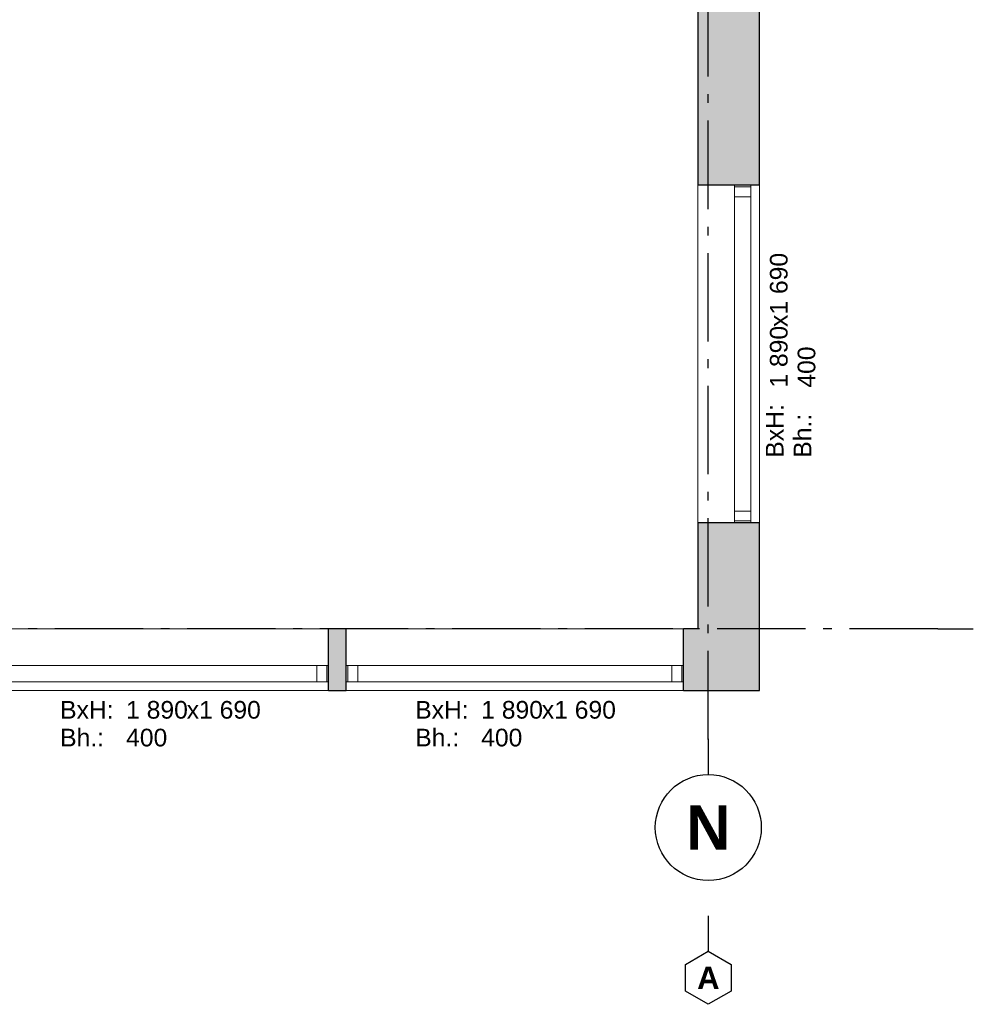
# Model space of a CAD drawing. Header units: millimetres. Extents: x 269 to 62306, y -15633 to 20300.
# Tile 75 of 90: x 49202 to 54600, y -15400 to -9829. Entities that reach past the tile are written whole.
import ezdxf
from ezdxf.enums import TextEntityAlignment as Align

# ---------------------------------------------------------------- set-up
doc = ezdxf.new("R2010")
doc.units = ezdxf.units.MM
doc.header["$LTSCALE"] = 0.5
doc.header["$MEASUREMENT"] = 0
doc.linetypes.add('Akselinje', pattern=[1500, 1000, -200, 100, -200])
doc.linetypes.add('PLINE', pattern=[0])
for name, color, linetype in [('232- Ikke-bærende yttervegger (Skravur)(Nye konstruksjoner)', 7, 'Continuous'), ('232- Ikke-bærende yttervegger(Nye konstruksjoner)', 7, 'Continuous'), ('244- Vinduer_ dører_ foldevegger(Nye konstruksjoner)', 7, 'Continuous'), ('82-- Modullinjer(Nye konstruksjoner)', 7, 'Continuous'), ('852- Teknisk_symbolsk informasjon_ bygning(Nye konstruksjoner)', 7, 'Continuous')]:
    doc.layers.add(name, color=color, linetype=linetype)
doc.layers.add('234- Vinduer_ dører_ porter(Nye konstruksjoner)', color=7, linetype='Continuous', lineweight=0)
doc.styles.add('GENERATED_STYLE_1', font='Arial.ttf')
doc.styles.add('GENERATED_STYLE_2', font='Arial Bold.ttf')

# ---------------------------------------------------------------- blocks, each defined once
blk = doc.blocks.new('Vindu_5')
at = {"layer": '234- Vinduer_ dører_ porter(Nye konstruksjoner)', "linetype": 'PLINE'}
for p, q in [((-955, 50), (955, 50)), ((-955, 0), (-945, 0)), ((-945, 0), (-889, 0)), ((-945, -92), (-945, 0)), ((-889, 0), (-889, -92)), ((-889, 0), (889, 0)), ((889, -92), (889, 0)), ((889, 0), (945, 0)), ((945, 0), (955, 0)), ((945, -92), (945, 0)), ((-945, -92), (-955, -92)), ((-889, -92), (-945, -92)), ((889, -92), (-889, -92)), ((945, -92), (889, -92)), ((955, -92), (945, -92)), ((-955, -300), (955, -300))]:
    blk.add_line(p, q, dxfattribs=at)
at = {"layer": '244- Vinduer_ dører_ foldevegger(Nye konstruksjoner)', "linetype": 'PLINE'}
for p, q in [((-955, 50), (-955, 0)), ((-955, 0), (-955, -92)), ((-955, 0), (-955, -92)), ((955, 50), (955, 0)), ((955, 0), (955, -92)), ((955, 0), (955, -92)), ((-955, -92), (-955, -300)), ((955, -92), (955, -300))]:
    blk.add_line(p, q, dxfattribs=at)
blk = doc.blocks.new('Vindustempel')
at = {"layer": '852- Teknisk_symbolsk informasjon_ bygning(Nye konstruksjoner)', "char_height": 100, "attachment_point": 1, "rotation": 180, "style": 'GENERATED_STYLE_1'}
for s, insert in [('\\A1;{\\pql;\\pt0,100;\\fArial|b0|i0|c0|p0;\\W1.000000;400\\fArial|b0|i0|c0|p0;\\W1.000000;\\A1{\\H.66x;\\S^  ;}\\fArial|b0|i0|c0|p0;\\W1.000000;\\fArial|b0|i0|c0|p0;\\W1.000000;\\A1{\\H.66x;\\S^  ;}}', (190.8, 215.7)), ('\\A1;{\\pql;\\pt0,100;\\fArial|b0|i0|c0|p0;\\W1.000000;x1\xa0690\\fArial|b0|i0|c0|p0;\\W1.000000;\\A1{\\H.66x;\\S^  ;}\\fArial|b0|i0|c0|p0;\\W1.000000;\\fArial|b0|i0|c0|p0;\\W1.000000;\\A1{\\H.66x;\\S^  ;}}', (-152.4, 58.6)), ('\\A1;{\\pql;\\pt0,100;\\fArial|b0|i0|c0|p0;\\W1.000000;1\xa0890\\fArial|b0|i0|c0|p0;\\W1.000000;\\A1{\\H.66x;\\S^  ;}\\fArial|b0|i0|c0|p0;\\W1.000000;\\fArial|b0|i0|c0|p0;\\W1.000000;\\A1{\\H.66x;\\S^  ;}}', (190.8, 58.6))]:
    blk.add_mtext(s, dxfattribs=dict(at, insert=insert))
at = {"layer": '852- Teknisk_symbolsk informasjon_ bygning(Nye konstruksjoner)', "style": 'GENERATED_STYLE_1'}
for tag, p in [('strSillPrefix', (564.2, 170)), ('strUnitPrefix', (564.2, 12.9))]:
    blk.add_attdef(tag, text='', height=100, rotation=180, dxfattribs=at).set_placement(p, align=Align.TOP_LEFT)
blk = doc.blocks.new('Standard grid marker_5')
at = {"layer": '82-- Modullinjer(Nye konstruksjoner)', "linetype": 'Akselinje'}
for q in [(0, 0), (53500, 0)]:
    blk.add_line((200, 0), q, dxfattribs=at)
at = {"layer": '82-- Modullinjer(Nye konstruksjoner)', "style": 'GENERATED_STYLE_2'}
blk.add_attdef('AC_MarkerText_1', text='', height=250, rotation=180, dxfattribs=at).set_placement((54000, -239.3), align=Align.TOP_CENTER)
blk = doc.blocks.new('Standard grid marker_7')
at = {"layer": '82-- Modullinjer(Nye konstruksjoner)', "linetype": 'Akselinje'}
for p, q in [((200, 0), (0, 0)), ((200, 0), (13700, 0)), ((13700, 0), (13900, 0))]:
    blk.add_line(p, q, dxfattribs=at)
at = {"layer": '82-- Modullinjer(Nye konstruksjoner)', "linetype": 'PLINE'}
blk.add_circle((-300, 0), 300, dxfattribs=at)
at = {"layer": '82-- Modullinjer(Nye konstruksjoner)', "linetype": 'Akselinje'}
blk.add_point((200, 0), dxfattribs=at)
blk.add_point((200, 0), dxfattribs=at)
at = {"layer": '82-- Modullinjer(Nye konstruksjoner)', "style": 'GENERATED_STYLE_2'}
blk.add_attdef('AC_MarkerText_1', text='', height=250, rotation=270, dxfattribs=at).set_placement((-117.9, -57.1), align=Align.TOP_CENTER)
blk = doc.blocks.new('Standard grid marker_10')
at = {"layer": '82-- Modullinjer(Nye konstruksjoner)', "linetype": 'PLINE'}
for p, q in [((275, 129.9), (200, 0)), ((425, 129.9), (275, 129.9)), ((500, 0), (425, 129.9)), ((200, 0), (275, -129.9)), ((425, -129.9), (500, 0)), ((275, -129.9), (425, -129.9))]:
    blk.add_line(p, q, dxfattribs=at)
at = {"layer": '82-- Modullinjer(Nye konstruksjoner)', "linetype": 'Akselinje'}
for p, q in [((0, 0), (200, 0)), ((0, 0), (0, 0)), ((200, 0), (200, 0))]:
    blk.add_line(p, q, dxfattribs=at)
blk.add_point((200, 0), dxfattribs=at)
blk.add_point((200, 0), dxfattribs=at)
at = {"layer": '82-- Modullinjer(Nye konstruksjoner)', "style": 'GENERATED_STYLE_2'}
blk.add_attdef('AC_MarkerText_1', text='', height=125, rotation=90, dxfattribs=at).set_placement((258.9, -28.6), align=Align.TOP_CENTER)

msp = doc.modelspace()

# ---------------------------------------------------------------- hatches: boundary and pattern name
at = {"layer": '232- Ikke-bærende yttervegger (Skravur)(Nye konstruksjoner)', "linetype": 'Continuous'}
for points in [[(53040, -10765), (53390, -10765), (53390, -5675), (53040, -5675)], [(53040, -12675), (53040, -13275), (53390, -13275), (53390, -12675)], [(50950, -13275), (50950, -13625), (51050, -13625), (51050, -13275)], [(53040, -13275), (52960, -13275), (52960, -13625), (53040, -13625)], [(53390, -13275), (53040, -13275), (53390, -13625)], [(53390, -13625), (53040, -13275), (53040, -13625)]]:
    msp.add_hatch(color=256, dxfattribs=at).paths.add_polyline_path(points)

# ---------------------------------------------------------------- linework, layer by layer
at = {"layer": '232- Ikke-bærende yttervegger(Nye konstruksjoner)', "linetype": 'PLINE'}
for p, q in [((53248, -10765), (53040, -10765)), ((53340, -10765), (53248, -10765)), ((53390, -10765), (53340, -10765)), ((53248, -12675), (53040, -12675)), ((53340, -12675), (53248, -12675)), ((53390, -12675), (53340, -12675)), ((50950, -13483), (50950, -13275)), ((51050, -13483), (51050, -13275)), ((52960, -13483), (52960, -13275)), ((50950, -13575), (50950, -13483)), ((51050, -13575), (51050, -13483)), ((52960, -13575), (52960, -13483)), ((50950, -13625), (50950, -13575)), ((51050, -13625), (51050, -13575)), ((52960, -13625), (52960, -13575))]:
    msp.add_line(p, q, dxfattribs=at)
at = {"layer": '232- Ikke-bærende yttervegger(Nye konstruksjoner)', "linetype": 'PLINE', "flags": 128}
for points in [[(53390, -10765), (53390, -5675)], [(53040, -7275), (53040, -10765)], [(53040, -12675), (53040, -13275)], [(53390, -13275), (53390, -12675)], [(51050, -13275), (50950, -13275)], [(53040, -13275), (52960, -13275)], [(53390, -13625), (53390, -13275)], [(50950, -13625), (51050, -13625)], [(52960, -13625), (53390, -13625)]]:
    msp.add_lwpolyline(points, dxfattribs=at)

# ---------------------------------------------------------------- block references
at = {"layer": '244- Vinduer_ dører_ foldevegger(Nye konstruksjoner)', "linetype": 'PLINE', "xscale": -1, "zscale": 1000}
for p, rotation in [((53340, -11720), 270), ((49995, -13575), 180), ((52005, -13575), 180)]:
    msp.add_blockref('Vindu_5', p, dxfattribs=dict(at, rotation=rotation))
at = {"layer": '82-- Modullinjer(Nye konstruksjoner)', "linetype": 'PLINE'}
ref = msp.add_blockref('Standard grid marker_7', (53100, -14100), dxfattribs=dict(at, zscale=1000, rotation=90))
ref.add_attrib('AC_MarkerText_1', 'N', dxfattribs={"color": 8, "height": 250, "rotation": 360, "style": 'GENERATED_STYLE_2'}).set_placement((53100, -14275), align=Align.TOP_CENTER)
at = {"layer": '82-- Modullinjer(Nye konstruksjoner)', "linetype": 'PLINE', "zscale": 1000, "rotation": 180}
msp.add_blockref('Standard grid marker_5', (54600, -13275), dxfattribs=at)
at = {"layer": '82-- Modullinjer(Nye konstruksjoner)', "linetype": 'PLINE'}
ref = msp.add_blockref('Standard grid marker_10', (53100, -14900), dxfattribs=dict(at, xscale=-1, zscale=1000, rotation=90))
ref.add_attrib('AC_MarkerText_1', 'A', dxfattribs={"color": 8, "height": 125, "style": 'GENERATED_STYLE_2'}).set_placement((53100, -15187.5), align=Align.TOP_CENTER)
at = {"layer": '852- Teknisk_symbolsk informasjon_ bygning(Nye konstruksjoner)'}
ref = msp.add_blockref('Vindustempel', (53390, -11720), dxfattribs=dict(at, rotation=270))
ref.add_attrib('strUnitPrefix', 'BxH:', dxfattribs={"color": 7, "height": 100, "rotation": 90, "style": 'GENERATED_STYLE_1'}).set_placement((53425.7, -12307), align=Align.TOP_LEFT)
ref.add_attrib('strSillPrefix', 'Bh.:', dxfattribs={"color": 7, "height": 100, "rotation": 90, "style": 'GENERATED_STYLE_1'}).set_placement((53582.9, -12307), align=Align.TOP_LEFT)
ref = msp.add_blockref('Vindustempel', (49995, -13625), dxfattribs=dict(at, rotation=180))
ref.add_attrib('strUnitPrefix', 'BxH:', dxfattribs={"color": 7, "height": 100, "rotation": 360, "style": 'GENERATED_STYLE_1'}).set_placement((49430.8, -13683.6), align=Align.TOP_LEFT)
ref.add_attrib('strSillPrefix', 'Bh.:', dxfattribs={"color": 7, "height": 100, "rotation": 360, "style": 'GENERATED_STYLE_1'}).set_placement((49430.8, -13840.7), align=Align.TOP_LEFT)
ref = msp.add_blockref('Vindustempel', (52005, -13625), dxfattribs=dict(at, rotation=180))
ref.add_attrib('strUnitPrefix', 'BxH:', dxfattribs={"color": 7, "height": 100, "rotation": 360, "style": 'GENERATED_STYLE_1'}).set_placement((51440.8, -13683.6), align=Align.TOP_LEFT)
ref.add_attrib('strSillPrefix', 'Bh.:', dxfattribs={"color": 7, "height": 100, "rotation": 360, "style": 'GENERATED_STYLE_1'}).set_placement((51440.8, -13840.7), align=Align.TOP_LEFT)

doc.saveas('drawing.dxf')
